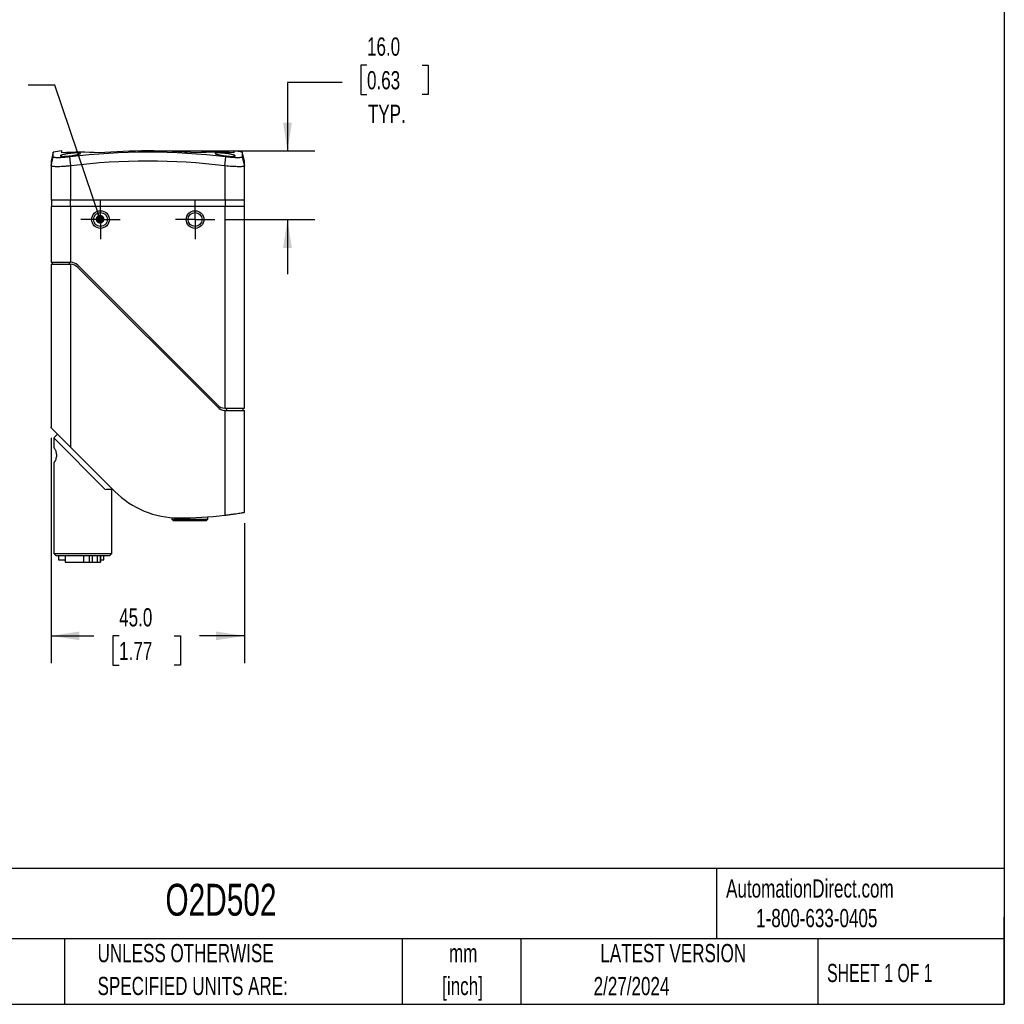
# Model space of a CAD drawing. Header units: millimetres. Extents: x 6 to 273, y 6 to 210.
# Tile 3 of 4: x 159 to 273, y 6 to 121. Entities that reach past the tile are written whole.
import ezdxf

# ---------------------------------------------------------------- set-up
doc = ezdxf.new("R2010")
doc.units = ezdxf.units.MM
doc.linetypes.add('CENTERX2', pattern=[20.32, 12.7, -2.54, 2.54, -2.54])
doc.layers.add('CENTER', color=40, linetype='CENTERX2')
doc.layers.add('DIMENSIONS', color=140, linetype='Continuous', lineweight=25)
doc.layers.add('TEXT', color=140, linetype='Continuous', lineweight=25)
doc.styles.add('SLDTEXTSTYLE0', font='TXT', dxfattribs={"width": 0.7})
doc.styles.add('SLDTEXTSTYLE1', font='TXT', dxfattribs={"width": 0.65})
doc.dimstyles.new('SLDDIMSTYLE2', dxfattribs={"dimtxt": 0.18, "dimasz": 1.016, "dimexe": 0, "dimexo": 0.0625, "dimgap": 0, "dimtad": 0, "dimtih": 1, "dimtoh": 1, "dimdec": 0, "dimrnd": 1e-09, "dimzin": 0, "dimdsep": 46, "dimtxsty": 'Standard', "dimblk1": 'DOT', "dimblk2": 'DOT', "dimsah": 1, "dimcen": 0.09, "dimadec": 0, "dimazin": 0, "dimtfac": 1.016, "dimtdec": 0, "dimtofl": 0, "dimtmove": 0, "dimatfit": 3, "dimldrblk": 'DOT', "dimfxl": 0, "dimfrac": 2, "dimtolj": 1, "dimtzin": 0, "dimarcsym": 0})
doc.dimstyles.new('SLDDIMSTYLE3', dxfattribs={"dimtxt": 2.158008, "dimasz": 3.302, "dimexe": 0, "dimexo": 0.0625, "dimgap": 0.539502, "dimtad": 0, "dimtih": 1, "dimtoh": 1, "dimlfac": 2, "dimrnd": 1e-09, "dimzin": 4, "dimdsep": 46, "dimtxsty": 'SLDTEXTSTYLE0', "dimsah": 1, "dimcen": 0.09, "dimadec": 0, "dimazin": 1, "dimtfac": 1, "dimtmove": 0, "dimatfit": 0, "dimfxl": 0, "dimfrac": 2, "dimtolj": 1, "dimtzin": 12, "dimarcsym": 0})
doc.dimstyles.new('SLDDIMSTYLE4', dxfattribs={"dimtxt": 2.158008, "dimasz": 3.302, "dimexe": 0, "dimexo": 0.0625, "dimgap": 0.539502, "dimtad": 0, "dimtih": 1, "dimtoh": 1, "dimlfac": 2, "dimrnd": 1e-09, "dimzin": 4, "dimdsep": 46, "dimtxsty": 'SLDTEXTSTYLE0', "dimsah": 1, "dimcen": 0.09, "dimadec": 0, "dimazin": 1, "dimtfac": 1, "dimtofl": 0, "dimtmove": 0, "dimatfit": 3, "dimfxl": 0, "dimfrac": 2, "dimtolj": 1, "dimtzin": 12, "dimarcsym": 0})

# ---------------------------------------------------------------- blocks, each defined once
blk = doc.blocks.new('_D_5')
at = {"layer": 'DIMENSIONS'}
for p, q in [((198.94, 115.57), (198.21, 115.57)), ((198.21, 115.57), (198.21, 112.14)), ((205.35, 115.57), (206.07, 115.57)), ((206.07, 115.57), (206.07, 112.14)), ((196.04, 113.55), (189.69, 113.55)), ((189.69, 113.55), (189.69, 105.59)), ((198.21, 112.14), (198.94, 112.14)), ((206.07, 112.14), (205.35, 112.14)), ((174.72, 105.59), (192.86, 105.59)), ((182.51, 97.61), (192.86, 97.61)), ((189.69, 97.61), (189.69, 91.26))]:
    blk.add_line(p, q, dxfattribs=at)
for points in [[(189.69, 105.59), (190.2, 108.89), (189.18, 108.89)], [(189.69, 97.61), (189.18, 94.31), (190.2, 94.31)]]:
    blk.add_solid(points, dxfattribs=at)
at = {"layer": 'DIMENSIONS', "char_height": 2.117, "attachment_point": 1, "style": 'SLDTEXTSTYLE0'}
for s, insert in [('16.0', (198.94, 118.78)), ('0.63', (198.94, 114.87)), ('TYP.', (199.04, 110.96))]:
    blk.add_mtext(s, dxfattribs=dict(at, insert=insert))
blk = doc.blocks.new('_D_6')
at = {"layer": 'DIMENSIONS'}
for p, q in [((162.2, 72.24), (162.2, 46.02)), ((184.7, 62.3), (184.7, 46.02)), ((162.2, 49.2), (167.19, 49.2)), ((170.12, 49.2), (169.39, 49.2)), ((169.39, 49.2), (169.39, 45.77)), ((176.53, 49.2), (177.25, 49.2)), ((177.25, 49.2), (177.25, 45.77)), ((184.7, 49.2), (179.45, 49.2)), ((169.39, 45.77), (170.12, 45.77)), ((177.25, 45.77), (176.53, 45.77))]:
    blk.add_line(p, q, dxfattribs=at)
for points in [[(162.2, 49.2), (165.5, 48.69), (165.5, 49.7)], [(184.7, 49.2), (181.4, 49.7), (181.4, 48.69)]]:
    blk.add_solid(points, dxfattribs=at)
at = {"layer": 'DIMENSIONS', "char_height": 2.117, "attachment_point": 1, "style": 'SLDTEXTSTYLE0'}
for s, insert in [('45.0', (170.12, 52.41)), ('1.77', (170.12, 48.5))]:
    blk.add_mtext(s, dxfattribs=dict(at, insert=insert))
blk = doc.blocks.new('_Dot')
at = {"color": 0, "linetype": 'ByBlock', "lineweight": -2}
blk.add_line((-0.5, 0), (-1, 0), dxfattribs=at)
at = {"color": 0, "linetype": 'ByBlock', "const_width": 0.5}
blk.add_lwpolyline([(-0.25, 0, 1), (0.25, 0, 1)], format="xyb", close=True, dxfattribs=at)
blk = doc.blocks.new('SW_CENTERMARKSYMBOL_7')
at = {"layer": 'CENTER', "color": 0}
for p, q in [((0, 1.27), (0, 2.295)), ((0, 0), (0, 1.27)), ((-1.27, 0), (-2.295, 0)), ((0, 0), (-1.27, 0)), ((0, 0), (0, -1.27)), ((0, 0), (1.27, 0)), ((1.27, 0), (2.295, 0)), ((0, -1.27), (0, -2.295))]:
    blk.add_line(p, q, dxfattribs=at)
blk = doc.blocks.new('SW_CENTERMARKSYMBOL_8')
at = {"layer": 'CENTER', "color": 0}
for p, q in [((0, 1.27), (0, 2.295)), ((0, 0), (0, 1.27)), ((-1.27, 0), (-2.295, 0)), ((0, 0), (-1.27, 0)), ((0, 0), (0, -1.27)), ((0, 0), (1.27, 0)), ((1.27, 0), (2.295, 0)), ((0, -1.27), (0, -2.295))]:
    blk.add_line(p, q, dxfattribs=at)

msp = doc.modelspace()

# ---------------------------------------------------------------- linework, layer by layer
for p, q in [((162.4568, 105.4463), (162.1975, 104.4022)), ((162.4568, 104.8889), (162.4568, 105.4463)), ((163.4475, 105.3675), (163.4475, 105.5863)), ((183.4475, 105.5863), (183.4475, 105.3675)), ((184.6975, 104.4022), (184.4381, 105.4463)), ((184.4381, 105.4463), (184.4381, 104.8889)), ((162.1975, 103.8529), (162.4568, 104.8889)), ((162.1975, 104.4022), (162.1975, 103.8526)), ((164.4975, 103.8526), (164.3697, 104.8889)), ((182.3975, 103.8529), (182.5252, 104.8889)), ((184.4381, 104.8889), (184.6975, 103.8526)), ((184.6975, 103.8526), (184.6975, 104.4022)), ((162.1975, 103.8529), (162.1975, 99.861)), ((164.4975, 99.861), (164.4975, 103.8526)), ((182.3975, 103.8529), (182.3975, 99.861)), ((184.6975, 99.861), (184.6975, 103.8526)), ((164.4975, 99.861), (162.1975, 99.861)), ((162.2475, 99.861), (162.2475, 99.111)), ((164.4575, 99.111), (164.4575, 99.861)), ((182.3975, 99.861), (164.4975, 99.861)), ((184.6975, 99.861), (182.3975, 99.861)), ((182.4375, 99.861), (182.4375, 99.111)), ((184.6475, 99.861), (184.6475, 99.111)), ((162.1975, 99.111), (162.1975, 92.661)), ((164.4975, 99.111), (162.1975, 99.111)), ((164.4975, 92.6592), (164.4975, 99.111)), ((182.3975, 99.111), (164.4975, 99.111)), ((182.3975, 99.111), (182.3975, 75.6628)), ((184.6975, 99.111), (182.3975, 99.111)), ((184.6975, 75.661), (184.6975, 99.111)), ((162.1975, 92.661), (164.4297, 92.661)), ((162.1975, 92.411), (162.1975, 73.5136)), ((162.1975, 92.411), (164.4297, 92.411)), ((162.3475, 92.661), (162.3475, 92.411)), ((164.2975, 92.661), (164.2975, 92.411)), ((164.4975, 71.1105), (164.4975, 92.4092)), ((181.5813, 76.0271), (165.3136, 92.2949)), ((181.5813, 75.7771), (165.3136, 92.0449)), ((182.4652, 75.661), (184.6975, 75.661)), ((182.5975, 75.661), (182.5975, 75.411)), ((184.5475, 75.411), (184.5475, 75.661)), ((182.3975, 75.4128), (182.3975, 63.2302)), ((182.4652, 75.411), (184.6975, 75.411)), ((184.6975, 63.566), (184.6975, 75.411)), ((162.2707, 73.3368), (164.4975, 71.1105)), ((162.5411, 72.1824), (162.5169, 72.1575)), ((162.5169, 72.1575), (162.5182, 72.1082)), ((162.5659, 72.1575), (162.5169, 72.1575)), ((162.9595, 72.6481), (162.5175, 72.206)), ((162.5175, 72.206), (168.4875, 66.236)), ((162.5667, 72.1568), (162.5175, 72.1075)), ((162.5175, 72.1075), (162.5175, 71.1079)), ((162.616, 72.1075), (162.5175, 72.1075)), ((169.6237, 65.9855), (164.4975, 71.1105)), ((162.5175, 69.3066), (162.5175, 58.776)), ((169.2648, 66.2333), (169.3203, 66.2888)), ((169.2675, 58.776), (169.2675, 66.2363)), ((180.43, 62.776), (180.43, 63.0378)), ((176.255, 62.9404), (176.255, 62.776)), ((176.255, 62.776), (176.405, 62.626)), ((176.255, 62.776), (180.43, 62.776)), ((176.405, 62.626), (178.3425, 62.626)), ((178.3425, 62.626), (180.28, 62.626)), ((180.28, 62.626), (180.43, 62.776)), ((162.5175, 58.776), (162.7675, 58.526)), ((162.5175, 58.776), (169.2675, 58.776)), ((162.7675, 58.526), (165.8925, 58.526)), ((163.0725, 58.526), (163.0725, 58.026)), ((163.8425, 58.526), (163.8425, 57.776)), ((165.8925, 58.526), (169.0175, 58.526)), ((166.0021, 57.776), (166.0021, 58.526)), ((166.6614, 57.776), (166.6614, 58.526)), ((166.9993, 58.526), (166.9993, 57.776)), ((167.618, 57.776), (167.618, 58.526)), ((167.9395, 58.526), (167.9395, 57.776)), ((167.9425, 57.776), (167.9425, 58.526)), ((168.3225, 58.026), (168.3225, 58.526)), ((169.0175, 58.526), (169.2675, 58.776)), ((163.0725, 58.026), (163.8425, 58.026)), ((163.8425, 57.776), (166.0021, 57.776)), ((166.0021, 57.776), (166.6614, 57.776)), ((166.6614, 57.776), (166.9993, 57.776)), ((166.9993, 57.776), (167.618, 57.776)), ((167.618, 57.776), (167.9395, 57.776)), ((167.9395, 57.776), (167.9425, 57.776)), ((167.9425, 58.026), (168.3225, 58.026))]:
    msp.add_line(p, q)
for centre, radius in [((167.9475, 97.611), 1.025), ((178.9475, 97.611), 1.025), ((167.9475, 97.611), 0.8105), ((178.9475, 97.611), 0.8105)]:
    msp.add_circle(centre, radius)
for centre, radius, start, end in [((173.4475, 31.256), 75, 97.662256, 98.426603), ((165.5975, 68.3247), 37.1051, 86.678219, 93.321781), ((173.4475, 31.256), 74.1903, 82.971811, 97.028189), ((173.4475, 31.256), 74.3303, 85.601973, 94.398027), ((181.2975, 68.3247), 37.1051, 86.678219, 93.321781), ((173.4475, 31.256), 75, 81.573397, 82.337744), ((173.4475, 31.256), 73.1462, 82.971837, 97.028189), ((164.4297, 91.411), 1.25, 45, 86.892268), ((164.4297, 91.161), 1.25, 45, 86.892268), ((182.4652, 76.911), 1.25, 225, 266.892268), ((182.4652, 76.661), 1.25, 225, 266.892268), ((177.0475, 73.411), 10.5, 225.006781, 270), ((177.0475, 107.911), 45, 270, 276.827982)]:
    msp.add_arc(centre, radius, start, end)
for points, knots in [([(163.5435, 104.959), (163.4446, 104.9616), (163.3709, 104.9697), (163.305, 104.9885), (163.2901, 104.996), (163.2758, 105.013), (163.2762, 105.0223), (163.2918, 105.0427), (163.3073, 105.0539), (163.3521, 105.0771), (163.3814, 105.0892), (163.4537, 105.1144), (163.4968, 105.1275), (163.5931, 105.1535), (163.6468, 105.1665), (163.7655, 105.1928), (163.8288, 105.2057), (163.9626, 105.2307), (164.0339, 105.243), (164.1804, 105.2662), (164.255, 105.2772), (164.4072, 105.2975), (164.4852, 105.307), (164.6378, 105.3238), (164.713, 105.3312), (164.8612, 105.3438), (164.9331, 105.3489), (165.0687, 105.3566), (165.1336, 105.3592), (165.2535, 105.3618), (165.3079, 105.3618), (165.4055, 105.3592), (165.4491, 105.3566), (165.5213, 105.3488), (165.5505, 105.3438), (165.5948, 105.3312), (165.6097, 105.3237), (165.624, 105.307), (165.6238, 105.2976), (165.6081, 105.2771), (165.5928, 105.2661), (165.5483, 105.243), (165.5185, 105.2308), (165.4462, 105.2056), (165.4039, 105.1928), (165.3075, 105.1668), (165.2527, 105.1534), (165.1353, 105.1274), (165.0723, 105.1146), (164.9376, 105.0893), (164.8664, 105.077), (164.6482, 105.0423), (164.492, 105.0213), (164.2634, 104.996), (164.1867, 104.9885), (164.0392, 104.9759), (163.9682, 104.9708), (163.8318, 104.963), (163.7665, 104.9603), (163.6475, 104.9577), (163.5929, 104.9577), (163.5435, 104.959)], [0, 0, 0, 0, 0.0625, 0.0625, 0.09375, 0.09375, 0.125, 0.125, 0.15625, 0.15625, 0.1875, 0.1875, 0.21875, 0.21875, 0.25, 0.25, 0.28125, 0.28125, 0.3125, 0.3125, 0.34375, 0.34375, 0.375, 0.375, 0.40625, 0.40625, 0.4375, 0.4375, 0.46875, 0.46875, 0.5, 0.5, 0.53125, 0.53125, 0.5625, 0.5625, 0.59375, 0.59375, 0.625, 0.625, 0.65625, 0.65625, 0.6875, 0.6875, 0.71875, 0.71875, 0.75, 0.75, 0.78125, 0.78125, 0.8125, 0.8125, 0.875, 0.875, 0.90625, 0.90625, 0.9375, 0.9375, 0.96875, 0.96875, 1, 1, 1, 1]), ([(183.1885, 104.959), (183.0679, 104.9616), (182.9282, 104.9697), (182.708, 104.9885), (182.6316, 104.996), (182.4782, 105.013), (182.4019, 105.0223), (182.25, 105.0427), (182.1737, 105.0539), (182.028, 105.0771), (181.9579, 105.0892), (181.8233, 105.1144), (181.7592, 105.1275), (181.6421, 105.1535), (181.5883, 105.1665), (181.4908, 105.1928), (181.4484, 105.2057), (181.3766, 105.2307), (181.3468, 105.243), (181.3019, 105.2662), (181.2868, 105.2772), (181.2712, 105.2975), (181.2709, 105.307), (181.2854, 105.3238), (181.3, 105.3312), (181.3444, 105.3438), (181.374, 105.3489), (181.4462, 105.3566), (181.4893, 105.3592), (181.5877, 105.3618), (181.6422, 105.3618), (181.7613, 105.3592), (181.8268, 105.3566), (181.9627, 105.3488), (182.0337, 105.3438), (182.1816, 105.3312), (182.258, 105.3237), (182.4102, 105.307), (182.4868, 105.2976), (182.6406, 105.2771), (182.7153, 105.2661), (182.8607, 105.243), (182.9321, 105.2308), (183.0667, 105.2056), (183.1297, 105.1928), (183.2472, 105.1668), (183.302, 105.1534), (183.3985, 105.1274), (183.4408, 105.1146), (183.5133, 105.0893), (183.543, 105.077), (183.61, 105.0423), (183.6263, 105.0213), (183.6048, 104.996), (183.5899, 104.9885), (183.5457, 104.9759), (183.5166, 104.9708), (183.4441, 104.963), (183.4007, 104.9603), (183.3032, 104.9577), (183.2488, 104.9577), (183.1885, 104.959)], [0, 0, 0, 0, 0.0625, 0.0625, 0.09375, 0.09375, 0.125, 0.125, 0.15625, 0.15625, 0.1875, 0.1875, 0.21875, 0.21875, 0.25, 0.25, 0.28125, 0.28125, 0.3125, 0.3125, 0.34375, 0.34375, 0.375, 0.375, 0.40625, 0.40625, 0.4375, 0.4375, 0.46875, 0.46875, 0.5, 0.5, 0.53125, 0.53125, 0.5625, 0.5625, 0.59375, 0.59375, 0.625, 0.625, 0.65625, 0.65625, 0.6875, 0.6875, 0.71875, 0.71875, 0.75, 0.75, 0.78125, 0.78125, 0.8125, 0.8125, 0.875, 0.875, 0.90625, 0.90625, 0.9375, 0.9375, 0.96875, 0.96875, 1, 1, 1, 1]), ([(164.3697, 104.8889), (164.244, 104.8733), (164.1201, 104.8596), (163.8754, 104.8355), (163.7538, 104.8251), (163.5232, 104.8085), (163.4129, 104.8021), (163.2031, 104.7934), (163.1052, 104.7911), (162.9289, 104.7911), (162.8491, 104.7933), (162.7095, 104.802), (162.6508, 104.8084), (162.5551, 104.825), (162.5179, 104.8354), (162.4687, 104.8595), (162.4562, 104.8733), (162.4568, 104.8889)], [0, 0, 0, 0, 0.125, 0.125, 0.25, 0.25, 0.375, 0.375, 0.5, 0.5, 0.625, 0.625, 0.75, 0.75, 0.875, 0.875, 1, 1, 1, 1]), ([(184.4381, 104.8889), (184.4386, 104.8733), (184.4261, 104.8596), (184.3768, 104.8355), (184.3396, 104.8251), (184.2438, 104.8085), (184.1852, 104.8021), (184.0459, 104.7934), (183.966, 104.7911), (183.7897, 104.7911), (183.6921, 104.7933), (183.4821, 104.802), (183.3718, 104.8084), (183.1413, 104.825), (183.0198, 104.8354), (182.7749, 104.8595), (182.6509, 104.8733), (182.5252, 104.8889)], [0, 0, 0, 0, 0.125, 0.125, 0.25, 0.25, 0.375, 0.375, 0.5, 0.5, 0.625, 0.625, 0.75, 0.75, 0.875, 0.875, 1, 1, 1, 1]), ([(164.4975, 103.8526), (164.3468, 103.8398), (164.1988, 103.825), (163.9075, 103.7975), (163.7632, 103.7849), (163.4839, 103.7665), (163.3499, 103.761), (163.0981, 103.7559), (162.9805, 103.7563), (162.7663, 103.7562), (162.6699, 103.7562), (162.5017, 103.762), (162.4302, 103.7678), (162.257, 103.7953), (162.1975, 103.8272), (162.1975, 103.8526)], [0, 0, 0, 0, 0.125, 0.125, 0.25, 0.25, 0.375, 0.375, 0.5, 0.5, 0.625, 0.625, 0.75, 0.75, 1, 1, 1, 1]), ([(184.6975, 103.8526), (184.6975, 103.8398), (184.6828, 103.825), (184.6255, 103.7975), (184.5823, 103.7849), (184.4676, 103.7665), (184.3965, 103.761), (184.229, 103.7559), (184.1328, 103.7563), (183.9193, 103.7562), (183.802, 103.7562), (183.5507, 103.762), (183.4169, 103.7678), (182.9985, 103.7953), (182.6988, 103.8272), (182.3974, 103.8526)], [0, 0, 0, 0, 0.125, 0.125, 0.25, 0.25, 0.375, 0.375, 0.5, 0.5, 0.625, 0.625, 0.75, 0.75, 1, 1, 1, 1]), ([(162.2707, 73.3368), (162.246, 73.3615), (162.2278, 73.3899), (162.2035, 73.4499), (162.1975, 73.4819), (162.1975, 73.5136)], [0, 0, 0, 0, 0.5, 0.5, 1, 1, 1, 1]), ([(162.5211, 71.1079), (162.5203, 71.1089), (162.5179, 71.112), (162.5435, 71.0781), (162.5886, 71.0124), (162.6441, 70.9181), (162.7061, 70.793), (162.7698, 70.6203), (162.8149, 70.3999), (162.8287, 70.1674), (162.8023, 69.9237), (162.7372, 69.6906), (162.6628, 69.5271), (162.5995, 69.4174), (162.5486, 69.3406), (162.5167, 69.2984), (162.5215, 69.3047), (162.5229, 69.3066)], [0, 0, 0, 0, 0.03902226, 0.11825728, 0.19954709, 0.25520776, 0.31221789, 0.39179766, 0.44836928, 0.50681098, 0.57554194, 0.64379526, 0.73226979, 0.7947481, 0.8588084, 0.95905609, 1, 1, 1, 1]), ([(168.4875, 66.236), (168.5992, 66.2414), (168.8261, 66.2523), (169.0663, 66.246), (169.2156, 66.2394), (169.2785, 66.2353), (169.2636, 66.2362), (169.2617, 66.2363)], [0, 0, 0, 0, 0.23799183, 0.4830258, 0.7209595, 0.96569014, 1, 1, 1, 1]), ([(182.3975, 63.2302), (182.549, 63.2483), (182.698, 63.2669), (182.9909, 63.305), (183.1363, 63.3246), (183.4141, 63.3634), (183.5459, 63.3825), (183.7953, 63.4196), (183.9137, 63.4378), (184.1261, 63.4711), (184.2215, 63.4865), (184.3901, 63.514), (184.4623, 63.5261), (184.5779, 63.5455), (184.6224, 63.5531), (184.6824, 63.5634), (184.6975, 63.566), (184.6975, 63.566)], [0, 0, 0, 0, 0.125, 0.125, 0.25, 0.25, 0.375, 0.375, 0.5, 0.5, 0.625, 0.625, 0.75, 0.75, 0.875, 0.875, 1, 1, 1, 1])]:
    msp.add_open_spline(points, degree=3, knots=knots)
for points in [[(164.4297, 92.661), (164.4523, 92.661), (164.4749, 92.6604), (164.4975, 92.6592)], [(164.4297, 92.411), (164.4523, 92.411), (164.4749, 92.4104), (164.4975, 92.4092)], [(182.4652, 75.661), (182.4426, 75.661), (182.42, 75.6616), (182.3975, 75.6628)], [(182.4652, 75.411), (182.4426, 75.411), (182.42, 75.4116), (182.3975, 75.4128)]]:
    msp.add_open_spline(points, degree=3)
at = {"layer": 'DIMENSIONS'}
msp.add_line((173.4475, 105.5863), (178.0678, 105.5863), dxfattribs=at)
at = {"layer": 'TEXT'}
for p, q in [((273.05, 209.55), (273.05, 6.35)), ((273.05, 22.1261), (6.35, 22.1261)), ((239.5754, 22.1261), (239.5754, 13.97)), ((273.05, 6.35), (273.05, 16.51)), ((273.05, 13.97), (6.35, 13.97)), ((163.7802, 13.97), (163.7802, 6.35)), ((203.0243, 13.97), (203.0243, 6.35)), ((216.8121, 13.97), (216.8121, 6.35)), ((251.3487, 13.97), (251.3487, 6.35)), ((6.35, 6.35), (273.05, 6.35))]:
    msp.add_line(p, q, dxfattribs=at)

# ---------------------------------------------------------------- block references
at = {"layer": 'CENTER'}
for name, p in [('SW_CENTERMARKSYMBOL_7', (167.9475, 97.611)), ('SW_CENTERMARKSYMBOL_8', (178.9475, 97.611))]:
    msp.add_blockref(name, p, dxfattribs=at)

# ---------------------------------------------------------------- texts
at = {"color": 179, "linetype": 'Continuous', "lineweight": 18, "char_height": 2.116667, "attachment_point": 1, "style": 'SLDTEXTSTYLE0'}
for s, insert in [('AutomationDirect.com', (240.695, 20.8765)), ('1-800-633-0405', (244.1916, 17.437))]:
    msp.add_mtext(s, dxfattribs=dict(at, insert=insert))
at = {"layer": 'TEXT'}
for s, insert, char_height, attachment_point, style in [('O2D502', (175.5018, 20.362), 3.70417, 1, 'SLDTEXTSTYLE0'), ('UNLESS OTHERWISE', (167.6079, 13.364), 2.116667, 1, 'SLDTEXTSTYLE0'), ('mm', (210.1304, 13.355), 2.11667, 2, 'SLDTEXTSTYLE0'), ('LATEST VERSION', (234.5521, 13.364), 2.116667, 2, 'SLDTEXTSTYLE0'), ('SHEET 1 OF 1', (252.4413, 11.0515), 2.116667, 1, 'SLDTEXTSTYLE1'), ('SPECIFIED UNITS ARE:', (167.6079, 9.5418), 2.116667, 1, 'SLDTEXTSTYLE0'), ('[inch]', (210.0466, 9.5328), 2.11667, 2, 'SLDTEXTSTYLE0'), ('2/27/2024', (229.7015, 9.5264), 2.11667, 2, 'SLDTEXTSTYLE0')]:
    msp.add_mtext(s, dxfattribs=dict(at, insert=insert, char_height=char_height, attachment_point=attachment_point, style=style))

# ---------------------------------------------------------------- dimensions: what is measured, and where the dimension line sits
at = {"layer": 'DIMENSIONS'}
dim = msp.add_linear_dim(base=(189.6878, 97.611), p1=(173.4475, 105.5863), p2=(181.2425, 97.611), angle=90, text='<>\\PTYP.', dimstyle='SLDDIMSTYLE3', dxfattribs=at)
dim.commit()
dim.dimension.update_dxf_attribs({"geometry": '_D_5', "text_midpoint": (189.6878, 113.5507), "dimtype": 160})
dim = msp.add_linear_dim(base=(184.6975, 49.1964), p1=(162.1975, 73.5136), p2=(184.6975, 63.566), dimstyle='SLDDIMSTYLE4', dxfattribs=at)
dim.commit()
dim.dimension.update_dxf_attribs({"geometry": '_D_6', "text_midpoint": (173.3218, 49.1964), "dimtype": 160})

# ---------------------------------------------------------------- leaders
msp.add_leader([(167.8974, 97.6518), (162.6548, 113.2225), (159.5436, 113.2225)], dimstyle='SLDDIMSTYLE2', dxfattribs=at)

doc.saveas('drawing.dxf')
